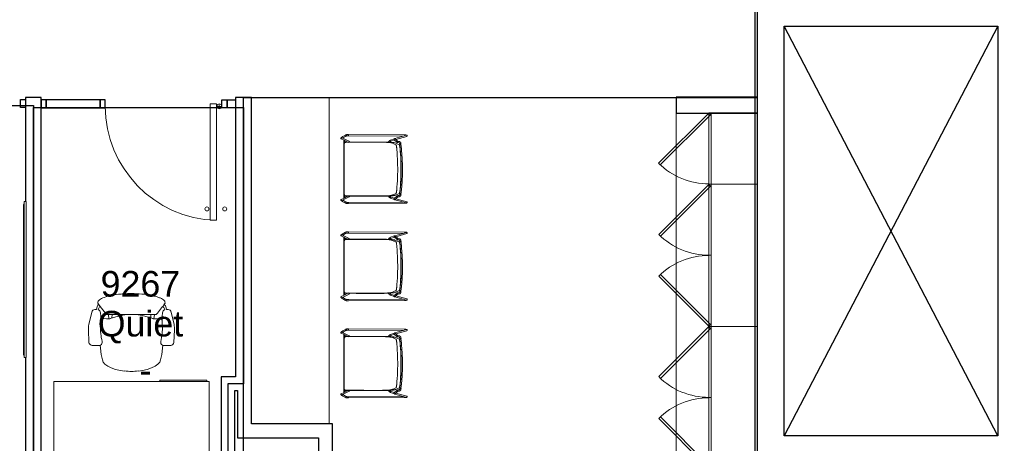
# Model space of a CAD drawing. Header units: inches. Extents: x -1 to 4727, y -3 to 1727.
# Tile 15 of 163: x 665 to 969, y 872 to 1002. Entities that reach past the tile are written whole.
import ezdxf

# ---------------------------------------------------------------- set-up
doc = ezdxf.new("R2010")
doc.units = ezdxf.units.IN
doc.header["$LTSCALE"] = 42
doc.header["$MEASUREMENT"] = 0
doc.layers.get('0').update_dxf_attribs({"linetype": 'CONTINUOUS'})
for name, color, linetype in [('A-FLOR-LEVL', 7, 'CONTINUOUS'), ('I-DOOR', 9, 'CONTINUOUS'), ('I-EQPM', 8, 'CONTINUOUS'), ('I-FURN', 8, 'CONTINUOUS'), ('I-FURN-CHAR', 9, 'CONTINUOUS'), ('I-GLAZ', 8, 'CONTINUOUS'), ('I-WALL', 8, 'CONTINUOUS'), ('Room Names & IDs', 7, 'CONTINUOUS'), ('triLabelLayer', 7, 'CONTINUOUS'), ('triMeasuredGrossAreaLayer', 7, 'CONTINUOUS'), ('triSpaceLayer', 7, 'CONTINUOUS')]:
    doc.layers.add(name, color=color, linetype=linetype)
doc.styles.add('PDF Helvetica', font='Helvetica.ttf')
doc.styles.get("Standard").update_dxf_attribs({"font": 'romans.shx'})

# ---------------------------------------------------------------- blocks, each defined once
blk = doc.blocks.new('Cabinet Upper - 2 Door w Under Light - Variable Width x 12_ D svc pant-7535598-FURNITURE PLAN - FLOOR 09 - WEST')
at = {"lineweight": 9}
for p, q in [((-33.16, 15), (-17.72, 30.44)), ((-17.72, 30.44), (-17.19, 29.91)), ((-4.8, 30.44), (-5.33, 29.91)), ((10.64, 15), (-4.8, 30.44)), ((-32.63, 14.47), (-17.19, 29.91)), ((10.11, 14.47), (-5.33, 29.91)), ((10.7, 15), (-33.22, 15)), ((-33.22, 15), (-33.22, 0)), ((-33.22, 14.25), (10.7, 14.25)), ((-33.16, 15), (-32.63, 14.47)), ((-11.26, 14.25), (-11.26, 15)), ((10.64, 15), (10.11, 14.47)), ((10.7, 0), (10.7, 15)), ((-33.22, 0), (10.7, 0))]:
    blk.add_line(p, q, dxfattribs=at)
for centre, start, end in [((-33.16, 15), 359.6615, 45), ((10.64, 15), 135, 180.3385)]:
    blk.add_arc(centre, 21.84, start, end, dxfattribs=at)
blk = doc.blocks.new('Cabinet Upper - 2 Door w Under Light - Variable Width x 12_ D svc pant-7535687-FURNITURE PLAN - FLOOR 09 - WEST')
at = {"lineweight": 9}
for p, q in [((-33.22, -15), (-33.22, 0)), ((-33.22, 0), (10.7, 0)), ((10.7, 0), (10.7, -15)), ((-33.22, -14.25), (10.7, -14.25)), ((10.7, -15), (-33.22, -15)), ((-33.16, -15), (-32.63, -14.47)), ((-33.16, -15), (-17.72, -30.44)), ((-32.63, -14.47), (-17.19, -29.91)), ((-11.26, -14.25), (-11.26, -15)), ((10.11, -14.47), (-5.33, -29.91)), ((10.64, -15), (-4.8, -30.44)), ((10.64, -15), (10.11, -14.47)), ((-17.72, -30.44), (-17.19, -29.91)), ((-4.8, -30.44), (-5.33, -29.91))]:
    blk.add_line(p, q, dxfattribs=at)
for centre, start, end in [((-33.16, -15), 315, 0.3385), ((10.64, -15), 179.6615, 225)]:
    blk.add_arc(centre, 21.84, start, end, dxfattribs=at)
blk = doc.blocks.new('Countertop - Straight - 24_ Depth-7920952-FURNITURE PLAN - FLOOR 09 - WEST')
at = {"lineweight": 9}
for p, q in [((53.49, -25), (53.49, -1)), ((-47.26, -25), (53.49, -25))]:
    blk.add_line(p, q, dxfattribs=at)
blk = doc.blocks.new('Hightower_Alo_Counter_Stool - Hightower_Alo_Counter_Stool-4334180-FURNITURE PLAN - FLOOR 09 - WEST')
at = {"lineweight": 9}
for p, q in [((-10.55, 8.36), (-10.64, -8.94)), ((-10.46, 8.92), (-9.44, 5.31)), ((-10.26, -8.94), (-10.17, 7.92)), ((-10.13, 9.08), (-10.14, 9.09)), ((-9.14, 5.63), (-10.09, 9.02)), ((-8.54, 6.31), (-9.34, 5.42)), ((-8.57, 6.27), (-8.57, 6.26)), ((-8.52, 6.77), (-8.56, 6.4)), ((-8.56, 6.4), (-8.56, 6.37)), ((-8.23, 6.11), (-8.22, 6.12)), ((-8.19, 6.33), (-8.18, 6.37)), ((-8.18, 6.37), (-8.15, 6.73)), ((-7.76, 7.25), (-7.87, 7.24)), ((-7.83, 6.87), (-7.72, 6.88)), ((-6.28, 7.4), (-7.71, 7.25)), ((-7.67, 6.88), (-7.71, 7.25)), ((-7.65, 7.26), (-7.69, 7.26)), ((-7.69, 6.88), (-7.65, 6.88)), ((-7.67, 6.88), (-6.24, 7.03)), ((-7.65, 7.21), (-7.65, 7.17)), ((-7.65, 7.17), (-7.65, 7.13)), ((-7.65, 6.99), (-7.65, 6.91)), ((6.24, 7.03), (7.67, 6.88)), ((7.71, 7.25), (6.28, 7.4)), ((7.69, 7.26), (7.65, 7.26)), ((7.65, 7.17), (7.65, 7.21)), ((7.65, 7.13), (7.65, 7.17)), ((7.65, 6.91), (7.65, 6.99)), ((7.65, 6.88), (7.69, 6.88)), ((7.71, 7.25), (7.67, 6.88)), ((7.72, 6.88), (7.83, 6.87)), ((7.87, 7.24), (7.76, 7.25)), ((8.15, 6.73), (8.18, 6.37)), ((8.18, 6.37), (8.19, 6.33)), ((8.22, 6.12), (8.23, 6.11)), ((8.56, 6.4), (8.52, 6.77)), ((9.34, 5.42), (8.54, 6.31)), ((8.56, 6.37), (8.56, 6.4)), ((8.57, 6.26), (8.57, 6.27)), ((10.09, 9.02), (9.14, 5.63)), ((9.44, 5.31), (10.46, 8.92)), ((10.14, 9.09), (10.13, 9.08)), ((10.17, 7.92), (10.26, -8.94)), ((10.64, -8.94), (10.55, 8.36)), ((-9.42, 5.27), (-9.39, 5.2)), ((-9.36, 5.18), (-8.94, 4.04)), ((-9.34, 5.42), (-9.35, 5.41)), ((-9.06, 5.17), (-8.26, 6.06)), ((-9.06, 5.16), (-9.06, 5.18)), ((-8.62, 4.16), (-9.02, 5.23)), ((8.26, 6.06), (9.06, 5.17)), ((9.01, 5.22), (8.62, 4.16)), ((8.94, 4.04), (9.36, 5.18)), ((9.06, 5.18), (9.06, 5.16)), ((9.35, 5.41), (9.34, 5.42)), ((9.39, 5.2), (9.42, 5.27)), ((-10.64, -8.94), (-10.64, -9.41)), ((-10.36, -8.94), (-10.26, -8.94)), ((-10.26, -9.41), (-10.26, -8.94)), ((-8.58, -8.77), (-9.7, -11.02)), ((-8.92, -10.29), (-8.24, -8.93)), ((-8.35, -9.76), (-8.35, -8.99)), ((8.24, -8.93), (8.92, -10.29)), ((8.35, -8.99), (8.35, -9.76)), ((9.7, -11.02), (8.58, -8.77)), ((10.26, -8.94), (10.26, -9.41)), ((10.26, -8.94), (10.36, -8.94)), ((10.64, -9.41), (10.64, -8.94)), ((-10.52, -9.88), (-10.42, -10.05)), ((-10.14, -9.89), (-10.42, -10.05)), ((-10.42, -10.05), (-10.36, -10.01)), ((-10.42, -10.05), (-10.06, -10.69)), ((-10.33, -9.99), (-10.24, -9.95)), ((-10.24, -9.95), (-10.1, -9.86)), ((-10.1, -9.86), (-10.19, -9.7)), ((-9.73, -10.5), (-10.1, -9.86)), ((-9.71, -11.04), (-9.71, -11.05)), ((-9.36, -11.18), (-8.93, -10.31)), ((-9.02, -10.39), (9.02, -10.39)), ((-8.22, -10.05), (-8.8, -10.05)), ((-7.85, -10.26), (-7.77, -10.26)), ((7.77, -10.26), (7.85, -10.26)), ((8.8, -10.05), (8.22, -10.05)), ((8.93, -10.31), (9.36, -11.18)), ((9.71, -11.05), (9.71, -11.04)), ((10.1, -9.86), (9.73, -10.5)), ((10.06, -10.69), (10.42, -10.05)), ((10.19, -9.7), (10.1, -9.86)), ((10.1, -9.86), (10.13, -9.88)), ((10.42, -10.05), (10.12, -9.88)), ((10.13, -9.88), (10.24, -9.95)), ((10.24, -9.95), (10.33, -9.99)), ((10.36, -10.01), (10.42, -10.05)), ((10.42, -10.05), (10.52, -9.88))]:
    blk.add_line(p, q, dxfattribs=at)
at = {"lineweight": 9, "flags": 128}
for points in [[(-10.29, 9.17), (-10.36, 9.16), (-10.41, 9.13), (-10.44, 9.1), (-10.46, 9.08), (-10.47, 9.06), (-10.48, 9.04), (-10.48, 9.02), (-10.49, 9.01), (-10.49, 8.99), (-10.5, 8.98), (-10.5, 8.97), (-10.5, 8.95), (-10.51, 8.94), (-10.51, 8.92), (-10.51, 8.9), (-10.52, 8.89), (-10.52, 8.87), (-10.52, 8.85), (-10.52, 8.83), (-10.52, 8.81), (-10.53, 8.79), (-10.53, 8.77), (-10.53, 8.75), (-10.53, 8.73), (-10.53, 8.71), (-10.54, 8.69), (-10.54, 8.66), (-10.54, 8.64), (-10.54, 8.62), (-10.54, 8.59), (-10.54, 8.57), (-10.54, 8.54), (-10.54, 8.52), (-10.54, 8.49), (-10.54, 8.47), (-10.55, 8.44), (-10.55, 8.42), (-10.55, 8.39), (-10.55, 8.37), (-10.55, 8.36)], [(-10.29, 9.17), (-10.22, 9.16), (-10.17, 9.13), (-10.14, 9.1), (-10.14, 9.09)], [(10.29, 9.17), (10.22, 9.16), (10.17, 9.13), (10.14, 9.1), (10.14, 9.09)], [(10.29, 9.17), (10.36, 9.16), (10.41, 9.13), (10.44, 9.1), (10.46, 9.08), (10.47, 9.06), (10.48, 9.04), (10.48, 9.02), (10.49, 9.01), (10.49, 8.99), (10.5, 8.98), (10.5, 8.97), (10.5, 8.95), (10.51, 8.94), (10.51, 8.92), (10.51, 8.9), (10.52, 8.89), (10.52, 8.87), (10.52, 8.85), (10.52, 8.83), (10.52, 8.81), (10.53, 8.79), (10.53, 8.77), (10.53, 8.75), (10.53, 8.73), (10.53, 8.71), (10.54, 8.69), (10.54, 8.66), (10.54, 8.64), (10.54, 8.62), (10.54, 8.59), (10.54, 8.57), (10.54, 8.54), (10.54, 8.52), (10.54, 8.49), (10.54, 8.47), (10.55, 8.44), (10.55, 8.42), (10.55, 8.39), (10.55, 8.37), (10.55, 8.36)], [(-8.57, 6.25), (-8.57, 6.26), (-8.57, 6.26), (-8.57, 6.27), (-8.57, 6.28), (-8.57, 6.29), (-8.57, 6.31), (-8.56, 6.32), (-8.56, 6.34), (-8.56, 6.36), (-8.56, 6.37)], [(-8.52, 6.77), (-8.52, 6.79), (-8.51, 6.82), (-8.5, 6.84), (-8.49, 6.87), (-8.48, 6.89), (-8.47, 6.92), (-8.46, 6.94), (-8.45, 6.96), (-8.43, 6.98), (-8.41, 7), (-8.4, 7.02), (-8.38, 7.03), (-8.36, 7.05), (-8.34, 7.07), (-8.32, 7.08), (-8.3, 7.1), (-8.28, 7.11), (-8.26, 7.12), (-8.23, 7.14), (-8.21, 7.15), (-8.19, 7.16), (-8.16, 7.17), (-8.14, 7.18), (-8.11, 7.19), (-8.09, 7.2), (-8.06, 7.2), (-8.04, 7.21), (-8.01, 7.22), (-7.98, 7.22), (-7.96, 7.23), (-7.93, 7.23), (-7.9, 7.24), (-7.88, 7.24), (-7.87, 7.24)], [(-8.22, 6.12), (-8.22, 6.14), (-8.21, 6.16), (-8.21, 6.17), (-8.2, 6.19), (-8.2, 6.21), (-8.2, 6.23), (-8.2, 6.24), (-8.19, 6.26), (-8.19, 6.28), (-8.19, 6.31), (-8.19, 6.33), (-8.19, 6.33)], [(-8.15, 6.73), (-8.15, 6.73), (-8.15, 6.73), (-8.15, 6.73), (-8.15, 6.73), (-8.14, 6.74), (-8.14, 6.74), (-8.14, 6.74), (-8.14, 6.75), (-8.13, 6.75), (-8.13, 6.75), (-8.12, 6.76), (-8.12, 6.77), (-8.11, 6.77), (-8.1, 6.78), (-8.09, 6.78), (-8.08, 6.79), (-8.07, 6.8), (-8.06, 6.8), (-8.05, 6.81), (-8.04, 6.81), (-8.02, 6.82), (-8.01, 6.83), (-8, 6.83), (-7.98, 6.84), (-7.96, 6.84), (-7.95, 6.85), (-7.93, 6.85), (-7.91, 6.85), (-7.9, 6.86), (-7.88, 6.86), (-7.86, 6.86), (-7.84, 6.87), (-7.83, 6.87)], [(-7.76, 7.25), (-7.74, 7.25), (-7.73, 7.25), (-7.71, 7.26), (-7.7, 7.26), (-7.69, 7.26)], [(-7.72, 6.88), (-7.71, 6.88), (-7.7, 6.88), (-7.7, 6.88), (-7.69, 6.88), (-7.69, 6.88)], [(6.28, 7.4), (3.88, 7.6), (1.48, 7.71), (-0.93, 7.72), (-3.33, 7.64), (-5.74, 7.46), (-6.28, 7.4)], [(-6.24, 7.03), (-3.86, 7.23), (-1.47, 7.34), (0.92, 7.35), (3.31, 7.26), (5.7, 7.08), (6.24, 7.03)], [(7.76, 7.25), (7.74, 7.25), (7.73, 7.25), (7.71, 7.26), (7.7, 7.26), (7.69, 7.26)], [(7.72, 6.88), (7.71, 6.88), (7.7, 6.88), (7.7, 6.88), (7.69, 6.88), (7.69, 6.88)], [(8.15, 6.73), (8.15, 6.73), (8.15, 6.73), (8.15, 6.73), (8.15, 6.73), (8.14, 6.74), (8.14, 6.74), (8.14, 6.74), (8.14, 6.75), (8.13, 6.75), (8.13, 6.75), (8.12, 6.76), (8.12, 6.77), (8.11, 6.77), (8.1, 6.78), (8.09, 6.78), (8.08, 6.79), (8.07, 6.8), (8.06, 6.8), (8.05, 6.81), (8.04, 6.81), (8.02, 6.82), (8.01, 6.83), (8, 6.83), (7.98, 6.84), (7.96, 6.84), (7.95, 6.85), (7.93, 6.85), (7.91, 6.85), (7.9, 6.86), (7.88, 6.86), (7.86, 6.86), (7.84, 6.87), (7.83, 6.87)], [(8.52, 6.77), (8.52, 6.79), (8.51, 6.82), (8.5, 6.84), (8.49, 6.87), (8.48, 6.89), (8.47, 6.92), (8.46, 6.94), (8.45, 6.96), (8.43, 6.98), (8.41, 7), (8.4, 7.02), (8.38, 7.03), (8.36, 7.05), (8.34, 7.07), (8.32, 7.08), (8.3, 7.1), (8.28, 7.11), (8.26, 7.12), (8.23, 7.14), (8.21, 7.15), (8.19, 7.16), (8.16, 7.17), (8.14, 7.18), (8.11, 7.19), (8.09, 7.2), (8.06, 7.2), (8.04, 7.21), (8.01, 7.22), (7.98, 7.22), (7.96, 7.23), (7.93, 7.23), (7.9, 7.24), (7.88, 7.24), (7.87, 7.24)], [(8.22, 6.12), (8.22, 6.14), (8.21, 6.16), (8.21, 6.17), (8.2, 6.19), (8.2, 6.21), (8.2, 6.23), (8.2, 6.24), (8.19, 6.26), (8.19, 6.28), (8.19, 6.31), (8.19, 6.33), (8.19, 6.33)], [(8.57, 6.25), (8.57, 6.26), (8.57, 6.26), (8.57, 6.27), (8.57, 6.28), (8.57, 6.29), (8.57, 6.31), (8.56, 6.32), (8.56, 6.34), (8.56, 6.36), (8.56, 6.37)], [(-9.21, 5.1), (-9.31, 5.12), (-9.36, 5.16), (-9.38, 5.2), (-9.39, 5.2)], [(-9.21, 5.1), (-9.12, 5.12), (-9.07, 5.16), (-9.06, 5.16)], [(-8.94, 4.04), (-8.93, 4), (-8.91, 3.96), (-8.89, 3.92), (-8.87, 3.87), (-8.84, 3.83), (-8.82, 3.8), (-8.79, 3.76), (-8.76, 3.72), (-8.73, 3.68), (-8.7, 3.65), (-8.67, 3.62), (-8.63, 3.58), (-8.6, 3.55), (-8.56, 3.52), (-8.52, 3.5), (-8.48, 3.47), (-8.44, 3.44), (-8.4, 3.42), (-8.36, 3.4), (-8.32, 3.38)], [(-8.29, 3.75), (-8.32, 3.77), (-8.34, 3.79), (-8.37, 3.81), (-8.4, 3.83), (-8.42, 3.86), (-8.44, 3.88), (-8.47, 3.9), (-8.49, 3.93), (-8.51, 3.95), (-8.53, 3.98), (-8.55, 4.01), (-8.56, 4.04), (-8.58, 4.07), (-8.59, 4.1), (-8.61, 4.13), (-8.62, 4.16), (-8.62, 4.16)], [(8.62, 4.16), (8.61, 4.13), (8.6, 4.1), (8.58, 4.07), (8.57, 4.04), (8.55, 4.02), (8.53, 3.99), (8.51, 3.96), (8.49, 3.93), (8.47, 3.91), (8.45, 3.88), (8.43, 3.86), (8.4, 3.84), (8.38, 3.82), (8.35, 3.8), (8.32, 3.78), (8.3, 3.76)], [(8.31, 3.38), (8.35, 3.4), (8.39, 3.42), (8.43, 3.44), (8.47, 3.46), (8.51, 3.49), (8.55, 3.52), (8.59, 3.55), (8.62, 3.58), (8.66, 3.61), (8.69, 3.64), (8.72, 3.68), (8.75, 3.71), (8.78, 3.75), (8.81, 3.79), (8.84, 3.83), (8.86, 3.87), (8.88, 3.91), (8.9, 3.95), (8.92, 3.99), (8.94, 4.03), (8.94, 4.04)], [(9.21, 5.1), (9.12, 5.12), (9.07, 5.16), (9.06, 5.16)], [(9.21, 5.1), (9.31, 5.12), (9.36, 5.16), (9.38, 5.2), (9.39, 5.2)], [(-8.36, -6.61), (-8.36, -4.24), (-8.37, -1.87), (-8.37, 0.49)], [(-8.3, 0.54), (-8.3, -1.84), (-8.29, -4.22), (-8.28, -6.61)], [(8.28, -6.61), (8.29, -4.22), (8.3, -1.84), (8.3, 0.54)], [(8.37, 0.49), (8.37, -1.87), (8.36, -4.24), (8.36, -6.61)], [(-8.58, -8.77), (-8.54, -8.72), (-8.51, -8.7), (-8.49, -8.68), (-8.47, -8.67), (-8.46, -8.67), (-8.45, -8.66), (-8.44, -8.66), (-8.43, -8.66), (-8.42, -8.66), (-8.41, -8.65), (-8.4, -8.65), (-8.39, -8.65), (-8.38, -8.65), (-8.37, -8.65), (-8.35, -8.65), (-8.34, -8.64), (-8.33, -8.64), (-8.32, -8.64), (-8.31, -8.64), (-8.3, -8.64)], [(-8.35, -8.65), (-8.35, -8.18), (-8.36, -6.61)], [(-8.34, -9.02), (-8.34, -9.02), (-8.34, -9.02), (-8.33, -9.02), (-8.33, -9.02), (-8.32, -9.02), (-8.32, -9.02), (-8.31, -9.02), (-8.3, -9.02), (-8.3, -9.02)], [(-8.28, -6.61), (-8.28, -8.18), (-8.28, -9.76)], [(8.28, -9.76), (8.28, -8.18), (8.28, -6.61)], [(8.58, -8.77), (8.54, -8.72), (8.51, -8.7), (8.49, -8.68), (8.47, -8.67), (8.46, -8.67), (8.45, -8.66), (8.44, -8.66), (8.43, -8.66), (8.42, -8.66), (8.41, -8.65), (8.4, -8.65), (8.39, -8.65), (8.38, -8.65), (8.37, -8.65), (8.35, -8.65), (8.34, -8.64), (8.33, -8.64), (8.32, -8.64), (8.31, -8.64), (8.3, -8.64)], [(8.34, -9.02), (8.34, -9.02), (8.34, -9.02), (8.33, -9.02), (8.33, -9.02), (8.32, -9.02), (8.32, -9.02), (8.31, -9.02), (8.3, -9.02), (8.3, -9.02)], [(8.36, -6.61), (8.35, -8.18), (8.35, -8.65)], [(-10.64, -9.41), (-10.64, -9.45), (-10.64, -9.49), (-10.63, -9.53), (-10.63, -9.56), (-10.62, -9.6), (-10.61, -9.64), (-10.6, -9.67), (-10.59, -9.71), (-10.58, -9.74), (-10.57, -9.78), (-10.55, -9.81), (-10.54, -9.85), (-10.52, -9.88), (-10.52, -9.88)], [(-10.19, -9.7), (-10.2, -9.68), (-10.21, -9.66), (-10.22, -9.64), (-10.23, -9.61), (-10.24, -9.59), (-10.24, -9.57), (-10.25, -9.55), (-10.25, -9.53), (-10.26, -9.51), (-10.26, -9.48), (-10.26, -9.46), (-10.26, -9.44), (-10.26, -9.42), (-10.26, -9.41)], [(-9.45, -11.27), (-9.52, -11.3), (-9.58, -11.3), (-9.62, -11.28), (-9.65, -11.27), (-9.67, -11.26), (-9.68, -11.25), (-9.69, -11.23), (-9.7, -11.22), (-9.71, -11.21), (-9.72, -11.2), (-9.73, -11.19), (-9.74, -11.18), (-9.75, -11.17), (-9.76, -11.16), (-9.77, -11.15), (-9.78, -11.13), (-9.79, -11.12), (-9.8, -11.1), (-9.81, -11.09), (-9.82, -11.07), (-9.83, -11.06), (-9.84, -11.04), (-9.85, -11.02), (-9.87, -11), (-9.88, -10.99), (-9.89, -10.97), (-9.9, -10.95), (-9.91, -10.93), (-9.93, -10.91), (-9.94, -10.89), (-9.95, -10.87), (-9.97, -10.85), (-9.98, -10.83), (-9.99, -10.8), (-10, -10.78), (-10.02, -10.76), (-10.03, -10.74), (-10.04, -10.72), (-10.05, -10.69), (-10.06, -10.69)], [(-9.58, -10.76), (-9.59, -10.74), (-9.6, -10.73), (-9.61, -10.71), (-9.62, -10.69), (-9.64, -10.67), (-9.65, -10.65), (-9.66, -10.63), (-9.67, -10.61), (-9.68, -10.59), (-9.7, -10.57), (-9.71, -10.55), (-9.72, -10.52), (-9.73, -10.5)], [(-9.45, -11.27), (-9.38, -11.22), (-9.36, -11.17)], [(9.45, -11.27), (9.38, -11.22), (9.36, -11.17)], [(9.45, -11.27), (9.52, -11.3), (9.58, -11.3), (9.62, -11.28), (9.65, -11.27), (9.67, -11.26), (9.68, -11.25), (9.69, -11.23), (9.7, -11.22), (9.71, -11.21), (9.72, -11.2), (9.73, -11.19), (9.74, -11.18), (9.75, -11.17), (9.76, -11.16), (9.77, -11.15), (9.78, -11.13), (9.79, -11.12), (9.8, -11.1), (9.81, -11.09), (9.82, -11.07), (9.83, -11.06), (9.84, -11.04), (9.85, -11.02), (9.87, -11), (9.88, -10.99), (9.89, -10.97), (9.9, -10.95), (9.91, -10.93), (9.93, -10.91), (9.94, -10.89), (9.95, -10.87), (9.97, -10.85), (9.98, -10.83), (9.99, -10.8), (10, -10.78), (10.02, -10.76), (10.03, -10.74), (10.04, -10.72), (10.05, -10.69), (10.06, -10.69)], [(9.58, -10.76), (9.59, -10.74), (9.6, -10.73), (9.61, -10.71), (9.62, -10.69), (9.64, -10.67), (9.65, -10.65), (9.66, -10.63), (9.67, -10.61), (9.68, -10.59), (9.7, -10.57), (9.71, -10.55), (9.72, -10.52), (9.73, -10.5)], [(10.26, -9.41), (10.26, -9.44), (10.26, -9.46), (10.26, -9.48), (10.26, -9.5), (10.25, -9.53), (10.25, -9.55), (10.24, -9.57), (10.24, -9.59), (10.23, -9.61), (10.22, -9.63), (10.21, -9.65), (10.2, -9.67), (10.19, -9.69), (10.19, -9.7)], [(10.52, -9.88), (10.54, -9.85), (10.55, -9.81), (10.57, -9.78), (10.58, -9.75), (10.59, -9.71), (10.6, -9.67), (10.61, -9.64), (10.62, -9.6), (10.63, -9.56), (10.63, -9.53), (10.64, -9.49), (10.64, -9.45), (10.64, -9.41), (10.64, -9.41)]]:
    blk.add_lwpolyline(points, dxfattribs=at)
at = {"lineweight": 9}
for centre, major_axis, ratio, start_param, end_param in [((-10.27, 8.97), (0.147, 0.116), 0.986456, 1.413048, 1.674847), ((-10.27, 8.97), (0.18, 0.051), 0.988411, 6.273022, 8.105618), ((10.27, 8.97), (-0.18, 0.051), 0.988411, 4.984351, 6.293348), ((10.27, 8.97), (-0.18, 0.051), 0.988411, 4.198953, 4.722552), ((10.27, 8.97), (-0.147, 0.116), 0.986456, 4.608338, 4.870137), ((-10.27, 8.97), (0.18, 0.051), 0.988411, 2.084232, 2.86963), ((-10.27, 8.97), (0.18, 0.051), 0.988411, 2.86963, 3.13143), ((-10.27, 8.97), (0.147, 0.116), 0.986456, 0, 0.104051), ((-8.4, 6.18), (-0.139, 0.125), 0.993857, 0, 0.729613), ((-8.4, 6.18), (-0.139, 0.125), 0.993857, 0.729613, 3.141593), ((-8.4, 6.18), (-0.173, 0.073), 0.988515, 5.902318, 6.425916), ((-8.37, 6.38), (-0.187, 0.017), 0.830705, 6.128433, 7.43743), ((-8.37, 6.38), (-0.187, 0.019), 0.830378, 6.104445, 6.366245), ((-8.37, 6.38), (-0.187, 0.019), 0.830378, 0.083059, 3.224652), ((-8.37, 6.38), (-0.187, 0.017), 0.830705, 2.201442, 3.510439), ((-8.4, 6.18), (-0.139, 0.125), 0.993857, 3.347607, 3.871206), ((-8.4, 6.18), (-0.139, 0.125), 0.993857, 3.871206, 4.133005), ((-8.4, 6.18), (-0.173, 0.073), 0.988515, 3.284324, 3.807922), ((-8.37, 6.38), (-0.187, 0.019), 0.830378, 3.224652, 3.486451), ((8.37, 6.38), (0.187, 0.017), 0.830705, 2.772747, 4.081743), ((8.37, 6.38), (0.187, 0.019), 0.830378, 2.796734, 3.058533), ((8.37, 6.38), (0.187, 0.019), 0.830378, 3.058533, 6.200126), ((8.4, 6.18), (0.139, 0.125), 0.993857, 2.15018, 2.411979), ((8.4, 6.18), (0.173, 0.073), 0.988515, 2.475263, 2.998862), ((8.4, 6.18), (0.139, 0.125), 0.993857, 2.411979, 5.553572), ((8.37, 6.38), (0.187, 0.017), 0.830705, 5.128941, 6.437938), ((8.4, 6.18), (0.139, 0.125), 0.993857, 5.553572, 6.283185), ((8.37, 6.38), (0.187, 0.019), 0.830378, 6.200126, 6.461925), ((10.27, 8.97), (-0.147, 0.116), 0.986456, 6.179134, 6.283185), ((10.27, 8.97), (-0.18, 0.051), 0.988411, 3.413555, 3.937154), ((10.27, 8.97), (-0.18, 0.051), 0.988411, 3.151756, 3.413555), ((-9.26, 5.36), (0.18, 0.051), 0.988411, 1.298834, 2.86963), ((-9.26, 5.36), (0.18, 0.051), 0.988411, 2.86963, 3.13143), ((-9.26, 5.36), (0.165, 0.089), 0.989077, 2.901358, 3.424957), ((-9.26, 5.36), (0.18, 0.051), 0.988411, 3.141593, 3.655029), ((-9.2, 5.3), (-0.139, 0.125), 0.993857, 6.227401, 7.012799), ((-9.2, 5.3), (-0.139, 0.125), 0.993857, 0.729613, 3.085808), ((-9.2, 5.3), (-0.142, 0.122), 0.994097, 6.210303, 6.472102), ((9.2, 5.3), (0.139, 0.125), 0.993857, 3.197377, 3.720976), ((9.2, 5.3), (0.139, 0.125), 0.993857, 3.982776, 5.553572), ((9.26, 5.36), (-0.18, 0.051), 0.988411, 3.413555, 4.984351), ((9.2, 5.3), (0.142, 0.122), 0.994097, 6.094269, 6.356068), ((9.2, 5.3), (0.139, 0.125), 0.993857, 5.553572, 6.33897), ((9.26, 5.36), (-0.165, 0.089), 0.989077, 2.858228, 3.381827), ((9.26, 5.36), (-0.18, 0.051), 0.988411, 2.628157, 3.141593), ((9.26, 5.36), (-0.18, 0.051), 0.988411, 3.151756, 3.413555), ((-10.45, -8.94), (-0.187, 0.001), 0.000559, 6.179689, 6.283185), ((-10.45, -8.94), (-0.187, 0.001), 0.000559, 5.132491, 5.65609), ((-10.45, -8.94), (-0.187, 0.001), 0.000559, 4.085294, 4.347093), ((-10.45, -8.94), (-0.187, 0.001), 0.000559, 3.038096, 3.299896), ((10.45, -8.94), (0.187, 0.001), 0.000559, 2.98329, 3.245089), ((10.45, -8.94), (0.187, 0.001), 0.000559, 1.936092, 2.197892), ((10.45, -8.94), (0.187, 0.001), 0.000559, 0.627095, 1.150694), ((10.45, -8.94), (0.187, 0.001), 0.000559, 0, 0.103497), ((-9.53, -11.1), (-0.168, 0.084), 0.994858, 6.221149, 6.744747), ((-9.53, -11.1), (-0.168, 0.084), 0.994858, 0.461562, 0.985161), ((-9.53, -11.1), (-0.177, 0.061), 0.992906, 0.327478, 1.636475), ((-9.53, -11.1), (-0.177, 0.061), 0.992906, 6.087064, 6.348864), ((-9.53, -11.1), (-0.168, 0.084), 0.994858, 1.50876, 2.817757), ((9.53, -11.1), (0.168, 0.084), 0.994858, 3.727228, 5.036225), ((9.53, -11.1), (0.177, 0.061), 0.992906, 4.646711, 5.955708), ((9.53, -11.1), (0.168, 0.084), 0.994858, 5.821623, 6.345222), ((9.53, -11.1), (0.177, 0.061), 0.992906, 6.217507, 6.479306), ((9.53, -11.1), (0.168, 0.084), 0.994858, 5.298024, 5.821623)]:
    blk.add_ellipse(centre, major_axis=major_axis, ratio=ratio, start_param=start_param, end_param=end_param, dxfattribs=at)
for points in [[(-8.09, 5.42), (-8.02, 5.56), (-7.9, 5.85), (-7.71, 6.28), (-7.59, 6.57), (-7.53, 6.71)], [(-7.53, 6.71), (-7.52, 6.72), (-7.49, 6.75), (-7.38, 6.8), (-7.23, 6.84), (-7.03, 6.89), (-6.8, 6.92), (-6.64, 6.94), (-6.56, 6.95)], [(6.56, 6.95), (6.64, 6.94), (6.8, 6.92), (7.03, 6.89), (7.23, 6.84), (7.38, 6.8), (7.49, 6.75), (7.52, 6.72), (7.53, 6.71)], [(7.53, 6.71), (7.59, 6.57), (7.71, 6.28), (7.9, 5.85), (8.02, 5.56), (8.09, 5.42)], [(-9.34, 5.15), (-9.34, 5.15), (-9.34, 5.16), (-9.35, 5.16), (-9.35, 5.16), (-9.36, 5.17), (-9.36, 5.17)], [(-9.29, 5.12), (-9.3, 5.12), (-9.31, 5.13), (-9.32, 5.13), (-9.32, 5.13)], [(-9.22, 5.1), (-9.23, 5.1), (-9.26, 5.11), (-9.28, 5.11), (-9.29, 5.12)], [(-9.18, 5.1), (-9.19, 5.1), (-9.21, 5.1), (-9.22, 5.1)], [(-8.07, 4.42), (-8.09, 4.39), (-8.12, 4.27), (-8.17, 3.98), (-8.21, 3.58), (-8.24, 3.09), (-8.27, 2.52), (-8.29, 1.89), (-8.3, 1.22), (-8.3, 0.77), (-8.3, 0.54)], [(-7.53, 5.69), (-7.59, 5.55), (-7.71, 5.27), (-7.89, 4.85), (-8.01, 4.57), (-8.07, 4.42)], [(-6.56, 5.93), (-6.64, 5.92), (-6.8, 5.91), (-7.03, 5.87), (-7.23, 5.83), (-7.38, 5.78), (-7.49, 5.74), (-7.52, 5.71), (-7.53, 5.69)], [(7.53, 5.69), (7.52, 5.71), (7.49, 5.74), (7.38, 5.78), (7.23, 5.83), (7.03, 5.87), (6.8, 5.91), (6.64, 5.92), (6.56, 5.93)], [(8.07, 4.42), (8.01, 4.57), (7.89, 4.85), (7.71, 5.27), (7.59, 5.55), (7.53, 5.69)], [(8.3, 0.54), (8.3, 0.77), (8.3, 1.22), (8.29, 1.89), (8.27, 2.52), (8.24, 3.09), (8.21, 3.58), (8.17, 3.98), (8.12, 4.27), (8.09, 4.39), (8.07, 4.42)], [(9.22, 5.1), (9.21, 5.1), (9.19, 5.1), (9.18, 5.1)], [(9.26, 5.11), (9.25, 5.1), (9.23, 5.1), (9.22, 5.1)], [(9.32, 5.13), (9.32, 5.13), (9.31, 5.13), (9.3, 5.12), (9.29, 5.12)], [(9.36, 5.17), (9.36, 5.17), (9.35, 5.16), (9.35, 5.16), (9.34, 5.16), (9.34, 5.15), (9.34, 5.15)], [(-7.77, -10.26), (-7.8, -10.26), (-7.82, -10.26), (-7.85, -10.26)], [(-7.77, -10.26), (-6.91, -10.26), (-5.18, -10.26), (-2.59, -10.26), (-0.86, -10.26), (0, -10.26)], [(0, -10.26), (0.86, -10.26), (2.59, -10.26), (5.18, -10.26), (6.91, -10.26), (7.77, -10.26)], [(7.85, -10.26), (7.82, -10.26), (7.8, -10.26), (7.77, -10.26)]]:
    blk.add_open_spline(points, degree=3, dxfattribs=at)
for points, knots in [([(-6.56, 6.95), (-5.25, 7.07), (-2.63, 7.23), (1.75, 7.27), (4.81, 7.11), (6.56, 6.95)], [-1, -1, -1, -1, -0.7, -0.4, 0, 0, 0, 0]), ([(6.56, 5.93), (5.25, 6.05), (2.63, 6.22), (-1.75, 6.26), (-4.81, 6.09), (-6.56, 5.93)], [-1, -1, -1, -1, -0.7, -0.4, 0, 0, 0, 0]), ([(-8.37, 0.49), (-8.37, 0.82), (-8.37, 1.3), (-8.36, 1.93), (-8.35, 2.54), (-8.32, 3.26), (-8.28, 3.97), (-8.24, 4.53), (-8.19, 4.94), (-8.14, 5.25), (-8.1, 5.37), (-8.09, 5.42)], [-1, -1, -1, -1, -0.861111, -0.791667, -0.722222, -0.583333, -0.444444, -0.333333, -0.222222, -0.111111, 0, 0, 0, 0]), ([(8.09, 5.42), (8.11, 5.36), (8.14, 5.24), (8.18, 4.98), (8.22, 4.66), (8.27, 4.16), (8.31, 3.47), (8.34, 2.74), (8.36, 2.02), (8.37, 1.27), (8.37, 0.75), (8.37, 0.49)], [-1, -1, -1, -1, -0.861111, -0.791667, -0.722222, -0.583333, -0.444444, -0.333333, -0.222222, -0.111111, 0, 0, 0, 0]), ([(-8.9, -10.25), (-8.9, -10.25), (-8.9, -10.26), (-8.91, -10.27), (-8.91, -10.28), (-8.92, -10.29), (-8.92, -10.3), (-8.93, -10.31), (-8.93, -10.31), (-8.94, -10.32), (-8.94, -10.33), (-8.95, -10.34), (-8.96, -10.34), (-8.96, -10.35), (-8.97, -10.35), (-8.97, -10.36), (-8.98, -10.36), (-8.98, -10.37), (-8.99, -10.37), (-8.99, -10.37), (-9, -10.38), (-9.01, -10.38), (-9.01, -10.39), (-9.02, -10.39), (-9.02, -10.39), (-9.02, -10.39), (-9.02, -10.39)], [0.1428571, 0.1428571, 0.1428571, 0.1428571, 0.1785714, 0.2142857, 0.25, 0.2857143, 0.3214286, 0.3571429, 0.3928571, 0.4285714, 0.4642857, 0.5, 0.5357143, 0.5714286, 0.5982143, 0.625, 0.6517857, 0.6785714, 0.7053571, 0.7321429, 0.7857143, 0.8392857, 0.8660714, 0.8928571, 0.9464286, 1, 1, 1, 1]), ([(-7.85, -10.26), (-7.92, -10.26), (-8.03, -10.24), (-8.16, -10.16), (-8.25, -10.06), (-8.33, -9.93), (-8.35, -9.82), (-8.35, -9.76)], [0, 0, 0, 0, 0.285714, 0.428571, 0.571429, 0.785714, 1, 1, 1, 1]), ([(-8.28, -9.76), (-8.28, -9.84), (-8.25, -9.95), (-8.17, -10.08), (-8.08, -10.17), (-7.94, -10.24), (-7.83, -10.26), (-7.77, -10.26)], [0, 0, 0, 0, 0.285714, 0.428571, 0.571429, 0.785714, 1, 1, 1, 1]), ([(7.77, -10.26), (7.85, -10.26), (7.96, -10.24), (8.09, -10.16), (8.18, -10.06), (8.26, -9.93), (8.28, -9.82), (8.28, -9.76)], [0, 0, 0, 0, 0.285714, 0.428571, 0.571429, 0.785714, 1, 1, 1, 1]), ([(8.35, -9.76), (8.35, -9.84), (8.32, -9.95), (8.24, -10.08), (8.15, -10.17), (8.01, -10.24), (7.9, -10.26), (7.85, -10.26)], [0, 0, 0, 0, 0.285714, 0.428571, 0.571429, 0.785714, 1, 1, 1, 1]), ([(9.02, -10.39), (9.02, -10.39), (9.02, -10.39), (9.02, -10.39), (9.02, -10.39), (9.01, -10.39), (9.01, -10.38), (9, -10.38), (9, -10.38), (8.99, -10.37), (8.98, -10.37), (8.98, -10.36), (8.97, -10.36), (8.96, -10.35), (8.96, -10.34), (8.95, -10.34), (8.94, -10.33), (8.94, -10.32), (8.93, -10.31), (8.93, -10.31), (8.92, -10.3), (8.92, -10.29), (8.91, -10.28), (8.91, -10.27), (8.9, -10.26), (8.9, -10.25), (8.9, -10.25)], [0, 0, 0, 0, 0.0357143, 0.0714286, 0.1071429, 0.1339286, 0.1607143, 0.2142857, 0.25, 0.2767857, 0.3035714, 0.3571429, 0.3928571, 0.4285714, 0.4642857, 0.5, 0.5357143, 0.5714286, 0.6071429, 0.6428571, 0.6785714, 0.7142857, 0.75, 0.7857143, 0.8214286, 0.8571429, 0.8571429, 0.8571429, 0.8571429])]:
    blk.add_open_spline(points, degree=3, knots=knots, dxfattribs=at)
blk = doc.blocks.new('Desk - Rectangular - 24 X 48-6938310-FURNITURE PLAN - FLOOR 09 - WEST')
at = {"lineweight": 9}
for p, q in [((6, -27), (6, -3)), ((6, -3), (54, -3)), ((38.75, -2.5), (53.25, -2.5)), ((38.75, -3), (38.75, -2.5)), ((53.25, -2.5), (53.25, -3)), ((54, -3), (54, -27)), ((54, -27), (6, -27))]:
    blk.add_line(p, q, dxfattribs=at)
blk = doc.blocks.new('Chair - Task - Herman Miller - Aeron - Default-V305-FURNITURE PLAN - FLOOR 09 - WEST')
at = {"lineweight": 9}
for p, q in [((-5.69, 12.24), (-1.86, 13.15)), ((-0.16, 13.31), (3.68, 13.11)), ((-8.29, 10.29), (-8.1, 10.14)), ((-7.44, 9.64), (-8.1, 10.14)), ((-7.43, 9.63), (-5.32, 8.01)), ((-6.97, 10.69), (-6.47, 10.79)), ((-6.39, 10.29), (-6.69, 10.2)), ((-6.47, 10.79), (-6.46, 11.29)), ((-3.74, 8.65), (-3.61, 9.19)), ((-3.61, 9.19), (-3.5, 9.32)), ((-3.5, 9.32), (-3.23, 9.47)), ((4.56, 9.69), (5.45, 9.57)), ((4.63, 12.11), (4.63, 10.03)), ((5.45, 9.57), (7.37, 9.36)), ((7.37, 9.36), (9.02, 8.99)), ((-5.32, 8.01), (-4.97, 7.6)), ((-4.97, 7.6), (-4.91, 7.07)), ((-3.57, 6.95), (-4.91, 7.07)), ((-4.91, 7.07), (-4.89, 1.3)), ((-4.56, 3.74), (-3.8, 6.31)), ((-3.8, 6.31), (-3.57, 6.9)), ((-3.74, 8.54), (-3.74, 8.65)), ((-3.63, 7.72), (-3.74, 8.54)), ((-3.57, 7.19), (-3.63, 7.72)), ((-3.57, 6.9), (-3.57, 7.19)), ((9.02, 8.99), (9.73, 8.75)), ((9.73, 8.75), (10.41, 8.19)), ((10.41, 8.19), (11.03, 7.34)), ((11.03, 7.34), (11.57, 6.22)), ((11.57, 6.22), (12.02, 4.89)), ((-4.91, 5.96), (-3.89, 6.02)), ((-4.89, 1.3), (-4.62, 3.39)), ((-4.62, 3.39), (-4.56, 3.74)), ((12.02, 4.89), (12.35, 3.38)), ((12.35, 3.38), (12.51, 2.13)), ((-4.89, -1.3), (-4.91, -7.07)), ((-4.62, -3.39), (-4.89, -1.3)), ((12.51, -2.13), (12.35, -3.38)), ((-4.91, -5.96), (-3.89, -6.02)), ((-4.56, -3.74), (-4.62, -3.39)), ((-3.8, -6.31), (-4.56, -3.74)), ((12.02, -4.89), (11.57, -6.22)), ((12.35, -3.38), (12.02, -4.89)), ((-5.32, -8.01), (-7.44, -9.64)), ((-4.97, -7.6), (-5.32, -8.01)), ((-4.91, -7.07), (-4.97, -7.6)), ((-3.57, -6.95), (-4.91, -7.07)), ((-3.57, -6.9), (-3.8, -6.31)), ((-3.74, -8.54), (-3.63, -7.72)), ((-3.74, -8.65), (-3.74, -8.54)), ((-3.61, -9.19), (-3.74, -8.65)), ((-3.63, -7.72), (-3.57, -7.19)), ((-3.57, -7.19), (-3.57, -6.9)), ((9.02, -8.99), (7.37, -9.36)), ((9.73, -8.75), (9.02, -8.99)), ((10.41, -8.19), (9.73, -8.75)), ((11.03, -7.34), (10.41, -8.19)), ((11.57, -6.22), (11.03, -7.34)), ((-8.1, -10.14), (-8.29, -10.29)), ((-8.1, -10.14), (-7.44, -9.64)), ((-6.47, -10.79), (-6.97, -10.69)), ((-6.69, -10.2), (-6.39, -10.29)), ((-6.46, -11.29), (-6.47, -10.79)), ((-3.5, -9.32), (-3.61, -9.19)), ((-3.23, -9.47), (-3.5, -9.32)), ((5.45, -9.57), (4.56, -9.69)), ((4.63, -10.03), (4.63, -12.11)), ((7.37, -9.36), (5.45, -9.57)), ((-1.86, -13.15), (-5.69, -12.24)), ((3.68, -13.11), (-0.16, -13.31))]:
    blk.add_line(p, q, dxfattribs=at)
for centre, radius, start, end in [((-5.46, 11.27), 1, 103.3925, 178.698), ((-0.47, 7.31), 6, 87.0643, 103.3925), ((3.63, 12.11), 1, 0, 87.0643), ((-8.57, 9.93), 0.45, 52.4809, 89.3775), ((-6.72, 8.74), 1.96, 97.4331, 134.5669), ((-6.33, 8.94), 1.31, 105.9454, 147.8944), ((-5.34, 10.69), 1.13, 200.7831, 264.9363), ((-3.13, 35.67), 26.21, 264.9363, 273.5466), ((-0.51, -6.46), 16, 75.7341, 93.5466), ((3.66, 9.96), 0.937, 255.7341, 335.4422), ((3.63, 10.03), 1, 332.4862, 0), ((17.99, -0.99), 22.97, 159.7776, 162.2357), ((27.52, 0), 32.43, 177.709, 182.291), ((-4.36, 0), 17, 352.8004, 7.1996), ((17.99, 0.99), 22.97, 197.7643, 200.2224), ((-0.51, 6.46), 16, 266.4534, 284.2659), ((3.66, -9.96), 0.937, 24.5578, 104.2659), ((-8.57, -9.93), 0.45, 270.6225, 307.5191), ((-6.72, -8.74), 1.96, 225.4331, 262.5669), ((-6.33, -8.94), 1.31, 212.1056, 254.0546), ((-5.46, -11.27), 1, 181.302, 256.6075), ((-5.34, -10.69), 1.13, 95.0637, 159.2169), ((-3.13, -35.67), 26.21, 86.4534, 95.0637), ((3.63, -12.11), 1, 272.9357, 0), ((3.63, -10.03), 1, 0, 27.5138), ((-0.47, -7.31), 6, 256.6075, 272.9357)]:
    blk.add_arc(centre, radius, start, end, dxfattribs=at)
blk.add_open_spline([(-8.56, -10.38), (-8.71, -10.38), (-9.01, -10.3), (-9.59, -9.79), (-10.25, -8.54), (-10.89, -6.21), (-11.23, -3.75), (-11.37, -1.63), (-11.42, 0.54), (-11.32, 2.72), (-11.1, 4.73), (-10.86, 6.13), (-10.57, 7.37), (-10.23, 8.44), (-9.85, 9.29), (-9.44, 9.92), (-9.01, 10.3), (-8.71, 10.38), (-8.56, 10.38)], degree=3, knots=[-1, -1, -1, -1, -0.95, -0.9, -0.8, -0.7, -0.6, -0.55, -0.5, -0.4, -0.35, -0.3, -0.25, -0.2, -0.15, -0.1, -0.05, 0, 0, 0, 0], dxfattribs=at)
blk = doc.blocks.new('Door CW - Single - Offset Pivot Hinge - Single Swing - w Rails - Default - Interior CISCO-7565961-FURNITURE PLAN - FLOOR 09 - WEST')
at = {"lineweight": 9}
for p, q in [((14.38, -35.92), (14.38, 0)), ((14.38, 0), (16.37, 0)), ((16.37, -35.92), (16.37, 0)), ((17.19, -1.5), (17.19, 0)), ((16.44, -0.75), (17.94, -0.75)), ((14.38, -35.92), (16.37, -35.92))]:
    blk.add_line(p, q, dxfattribs=at)
for centre, radius in [((17.19, -0.75), 0.75), ((13.37, -32.42), 0.625), ((18.87, -32.42), 0.625)]:
    blk.add_circle(centre, radius, dxfattribs=at)
blk.add_arc((17.19, -0.75), 35.19, 180, 268.2697, dxfattribs=at)
blk = doc.blocks.new('Board-Presentation-Egan_Visual-Aluminum_Frame_Markerboard - 24w x 36h - EganBoard Porcelain Curved Frame-4202247-FURNITURE PLAN - FLOOR 09 - WEST')
at = {"lineweight": 9}
for p, q in [((-1.31, 0.03), (-1.31, -0.59)), ((46.78, 0.06), (-1.28, 0.06)), ((-0.68, 0.06), (-1.28, 0.06)), ((-0.68, 0.11), (-0.68, 0.06)), ((46.15, 0.14), (-0.65, 0.14)), ((-0.43, 0.14), (-0.65, 0.14)), ((-0.43, 0.17), (-0.43, 0.14)), ((45.9, 0.2), (-0.4, 0.2)), ((45.93, 0.14), (45.93, 0.17)), ((46.15, 0.14), (45.93, 0.14)), ((46.18, 0.06), (46.18, 0.11)), ((46.78, 0.06), (46.18, 0.06)), ((46.81, -0.59), (46.81, 0.03)), ((-1.28, -0.62), (46.78, -0.62))]:
    blk.add_line(p, q, dxfattribs=at)
for centre, radius, start, end in [((-1.28, 0.03), 0.03, 90, 180), ((-0.65, 0.11), 0.03, 90, 180), ((-0.4, 0.17), 0.027, 90, 180), ((45.9, 0.17), 0.027, 0, 90), ((46.15, 0.11), 0.03, 360, 90), ((46.78, 0.03), 0.03, 360, 90), ((-1.28, -0.59), 0.03, 180, 270), ((46.78, -0.59), 0.03, 270, 0)]:
    blk.add_arc(centre, radius, start, end, dxfattribs=at)
blk = doc.blocks.new('Countertop - Straight - 25_ Depth-8116907-FURNITURE PLAN - FLOOR 09 - WEST')
at = {"lineweight": 9}
blk.add_line((-47.26, -25), (176.11, -25), dxfattribs=at)
blk = doc.blocks.new('Upper Cabinet - 1 Door w Under Light - Variable Width x 12_ D-7536053-FURNITURE PLAN - FLOOR 09 - WEST')
at = {"lineweight": 9}
for p, q in [((-22.27, -15), (-22.27, 0)), ((-22.27, 0), (-0.25, 0)), ((-0.25, 0), (-0.25, -15)), ((-22.27, -14.25), (-0.25, -14.25)), ((-0.25, -15), (-22.27, -15)), ((-22.21, -15), (-21.68, -14.47)), ((-22.21, -15), (-6.73, -30.48)), ((-21.68, -14.47), (-6.2, -29.95)), ((-6.73, -30.48), (-6.2, -29.95))]:
    blk.add_line(p, q, dxfattribs=at)
blk.add_arc((-22.21, -15), 21.9, 315, 0.3375, dxfattribs=at)

msp = doc.modelspace()

# ---------------------------------------------------------------- linework, layer by layer
at = {"layer": 'A-FLOR-LEVL'}
for p, q in [((967, 874), (901, 1000.5)), ((901, 1000.5), (967, 1000.5)), ((967, 1000.5), (901, 874))]:
    msp.add_line(p, q, dxfattribs=at)
at = {"layer": 'I-DOOR'}
for points in [[(665.26, 977.87), (666.83, 977.87), (666.83, 975.37), (665.26, 975.37)], [(727.48, 977.75), (729.05, 977.75), (729.05, 975.25), (727.48, 975.25)]]:
    msp.add_lwpolyline(points, close=True, dxfattribs=at)
at = {"layer": 'I-GLAZ'}
for points in [[(673.26, 977.75), (671.7, 977.75), (671.7, 975.25), (673.26, 975.25)], [(689.92, 977.75), (673.26, 977.75), (673.26, 975.25), (689.92, 975.25)], [(691.48, 977.75), (689.92, 977.75), (689.92, 975.25), (691.48, 975.25)]]:
    msp.add_lwpolyline(points, close=True, dxfattribs=at)
at = {"layer": 'I-WALL'}
for p, q in [((892.75, 1074.5), (892.75, 978.56)), ((901, 874), (901, 1000.5)), ((901, 1000.5), (967, 1000.5)), ((967, 1000.5), (967, 874)), ((666.83, 978.44), (666.83, 946.32)), ((671.7, 978.44), (666.83, 978.44)), ((671.7, 864.37), (671.7, 978.44)), ((731.7, 978.44), (731.7, 892.25)), ((736.58, 978.44), (731.7, 978.44)), ((736.58, 877.69), (736.58, 978.44)), ((892.75, 978.56), (867.75, 978.56)), ((867.75, 978.56), (867.75, 973.69)), ((867.75, 973.69), (892.75, 973.69)), ((892.75, 973.69), (892.75, 802.02)), ((666.83, 898.2), (666.83, 864.37)), ((727.21, 892.25), (727.21, 864.37)), ((731.7, 892.25), (727.21, 892.25)), ((731.46, 836), (731.46, 888)), ((731.46, 888), (732.33, 888)), ((732.33, 888), (732.33, 873.44)), ((761.58, 877.69), (736.58, 877.69)), ((761.58, 846.31), (761.58, 877.69)), ((732.33, 873.44), (757.33, 873.44)), ((757.33, 873.44), (757.33, 850.56)), ((967, 874), (901, 874))]:
    msp.add_line(p, q, dxfattribs=at)
msp.add_lwpolyline([(729.05, 977.75), (731.7, 977.75), (731.7, 975.25), (729.05, 975.25)], close=True, dxfattribs=at)
at = {"layer": 'triMeasuredGrossAreaLayer'}
msp.add_lwpolyline([(1356, 649.5), (1209.25, 649.5), (1209.25, 1074.5), (1023, 1074.5), (892.75, 1074.5), (892, 1004.5), (892, 649.5), (971, 649.5), (1031, 649.5), (1209.25, 649.5), (1356, 649.5)], dxfattribs=at)
at = {"layer": 'triSpaceLayer'}
for points in [[(549.26, 976), (669.26, 976), (669.26, 862), (549.26, 862)], [(734.14, 978.44), (892.75, 978.44), (892.75, 745.44), (734.14, 745.44)], [(669.26, 975.37), (734.14, 975.37), (734.14, 890.11), (729.34, 890.11), (729.34, 862), (669.26, 862)]]:
    msp.add_lwpolyline(points, close=True, dxfattribs=at)

# ---------------------------------------------------------------- block references
at = {"layer": 'I-EQPM', "lineweight": 9, "rotation": 90.0000000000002}
msp.add_blockref('Board-Presentation-Egan_Visual-Aluminum_Frame_Markerboard - 24w x 36h - EganBoard Porcelain Curved Frame-4202247-FURNITURE PLAN - FLOOR 09 - WEST', (666.45, 899.51), dxfattribs=at)
at = {"layer": 'I-FURN'}
for name, p in [('Door CW - Single - Offset Pivot Hinge - Single Swing - w Rails - Default - Interior CISCO-7565961-FURNITURE PLAN - FLOOR 09 - WEST', (709.48, 976.5)), ('Desk - Rectangular - 24 X 48-6938310-FURNITURE PLAN - FLOOR 09 - WEST', (669.55, 893.75))]:
    msp.add_blockref(name, p, dxfattribs=at)
at = {"layer": 'I-FURN', "lineweight": 9}
for name, p, rotation in [('Countertop - Straight - 24_ Depth-7920952-FURNITURE PLAN - FLOOR 09 - WEST', (735.58, 924.95), 90.00000000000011), ('Upper Cabinet - 1 Door w Under Light - Variable Width x 12_ D-7536053-FURNITURE PLAN - FLOOR 09 - WEST', (892.75, 951.48), 270.0000000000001), ('Countertop - Straight - 25_ Depth-8116907-FURNITURE PLAN - FLOOR 09 - WEST', (892.75, 926.43), 270), ('Cabinet Upper - 2 Door w Under Light - Variable Width x 12_ D svc pant-7535598-FURNITURE PLAN - FLOOR 09 - WEST', (892.75, 941.03), 90.00000000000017), ('Cabinet Upper - 2 Door w Under Light - Variable Width x 12_ D svc pant-7535687-FURNITURE PLAN - FLOOR 09 - WEST', (892.75, 874.58), 269.9999999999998)]:
    msp.add_blockref(name, p, dxfattribs=dict(at, rotation=rotation))
at = {"layer": 'I-FURN-CHAR'}
for name, p, rotation in [('Hightower_Alo_Counter_Stool - Hightower_Alo_Counter_Stool-4334180-FURNITURE PLAN - FLOOR 09 - WEST', (775.5, 956.37), 270.0000000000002), ('Hightower_Alo_Counter_Stool - Hightower_Alo_Counter_Stool-4334180-FURNITURE PLAN - FLOOR 09 - WEST', (775.5, 926.37), 270.0000000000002), ('Chair - Task - Herman Miller - Aeron - Default-V305-FURNITURE PLAN - FLOOR 09 - WEST', (699.55, 906.55), 270.0000000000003), ('Hightower_Alo_Counter_Stool - Hightower_Alo_Counter_Stool-4334180-FURNITURE PLAN - FLOOR 09 - WEST', (775.5, 896.37), 270.0000000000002)]:
    msp.add_blockref(name, p, dxfattribs=dict(at, rotation=rotation))

# ---------------------------------------------------------------- texts
at = {"layer": 'Room Names & IDs', "attachment_point": 4, "style": 'PDF Helvetica'}
for s, insert, char_height in [('9267', (690.03, 920.91), 7.902), ('Quiet', (689.14, 907.57), 7.902), ('-', (702.05, 894.24), 7.9)]:
    msp.add_mtext(s, dxfattribs=dict(at, insert=insert, char_height=char_height))
at = {"layer": 'triLabelLayer', "color": 7, "insert": (701.7, 918.69), "char_height": 10, "attachment_point": 5}
msp.add_mtext('{\\fSansSerif;\\H0.01;}', dxfattribs=at)

doc.saveas('drawing.dxf')
